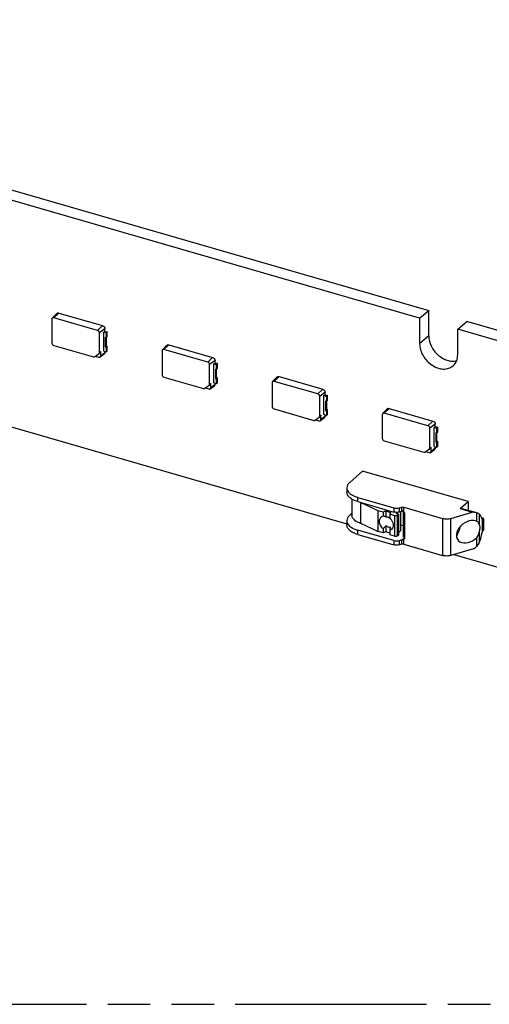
# Model space of a CAD drawing. Header units: millimetres. Extents: x 0 to 210, y 0 to 297.
# Tile 9 of 10: x 118 to 139, y 208 to 252. Entities that reach past the tile are written whole.
import ezdxf

# ---------------------------------------------------------------- set-up
doc = ezdxf.new("R2010")
doc.units = ezdxf.units.MM
doc.header["$LTSCALE"] = 19.36
doc.linetypes.add('PHANTOM', pattern=[0.8, 0.45, -0.05, 0.1, -0.05, 0.1, -0.05])
doc.layers.get('0').update_dxf_attribs({"linetype": 'CONTINUOUS'})
doc.layers.add('DEFAULT_3', color=7, linetype='PHANTOM')

msp = doc.modelspace()

# ---------------------------------------------------------------- linework, layer by layer
at = {"color": 7, "linetype": 'Continuous'}
for p, q in [((90.53784, 252.49326), (136.37473, 239.26129)), ((135.96223, 238.90406), (90.12534, 252.13603)), ((91.68789, 241.37925), (132.6467, 229.55547)), ((119.21911, 238.86599), (119.21911, 237.78345)), ((119.23725, 238.9142), (119.44604, 239.12616)), ((119.2897, 238.96744), (119.26544, 238.94643)), ((121.2988, 238.35346), (119.30694, 238.92846)), ((119.53194, 239.14374), (121.5238, 238.56874)), ((135.96223, 238.90406), (136.37473, 239.26129)), ((135.96223, 238.90406), (135.96223, 237.74633)), ((136.37473, 238.10356), (136.37473, 239.26129)), ((121.63205, 238.32098), (121.63205, 238.42924)), ((137.69428, 238.40406), (138.10678, 238.76129)), ((142.47842, 237.49931), (138.10678, 238.76129)), ((121.38663, 237.34517), (121.38663, 238.24028)), ((121.57752, 238.27899), (121.63205, 238.32098)), ((121.57752, 238.27899), (121.69031, 238.24643)), ((121.57752, 237.41297), (121.57752, 238.27899)), ((121.63205, 238.32098), (121.74031, 238.28973)), ((121.65116, 238.04123), (121.69031, 238.02993)), ((121.65116, 238.04123), (121.65116, 237.60821)), ((121.74031, 238.28973), (121.69031, 238.24643)), ((121.69031, 238.24643), (121.69031, 238.02993)), ((121.69031, 238.02993), (121.74031, 238.07323)), ((121.70116, 237.65151), (121.70116, 238.04123)), ((121.74031, 238.07323), (121.74031, 238.28973)), ((142.06592, 237.14207), (137.69428, 238.40406)), ((137.69428, 237.2456), (137.69428, 238.40406)), ((119.30694, 237.67027), (121.11138, 237.14938)), ((121.70116, 237.65151), (121.65116, 237.60821)), ((121.65116, 237.60821), (121.69031, 237.59691)), ((121.74031, 237.64021), (121.69031, 237.59691)), ((121.69031, 237.59691), (121.69031, 237.38041)), ((121.70116, 237.65151), (121.74031, 237.64021)), ((121.74031, 237.42371), (121.74031, 237.64021)), ((124.25154, 237.4667), (124.46033, 237.67866)), ((124.30398, 237.51994), (124.27972, 237.49893)), ((124.54623, 237.69624), (126.53809, 237.12124)), ((121.15817, 237.15525), (121.36725, 237.30397)), ((121.19198, 237.1793), (121.3488, 237.13403)), ((121.42046, 237.34314), (121.36725, 237.30397)), ((121.41491, 237.14281), (121.60128, 237.27998)), ((121.44117, 237.19974), (121.44117, 237.38716)), ((121.57979, 237.41231), (121.69031, 237.38041)), ((121.63205, 237.3467), (121.63205, 237.39722)), ((121.69031, 237.38041), (121.74031, 237.42371)), ((124.2334, 237.41849), (124.2334, 236.33595)), ((126.31309, 236.90596), (124.32123, 237.48096)), ((126.40092, 235.89767), (126.40092, 236.79278)), ((126.5918, 236.83149), (126.64634, 236.87348)), ((126.5918, 236.83149), (126.70459, 236.79893)), ((126.5918, 235.96547), (126.5918, 236.83149)), ((126.64634, 236.87348), (126.64634, 236.98174)), ((126.64634, 236.87348), (126.75459, 236.84223)), ((126.75459, 236.84223), (126.70459, 236.79893)), ((126.70459, 236.79893), (126.70459, 236.58243)), ((126.70459, 236.58243), (126.75459, 236.62573)), ((126.75459, 236.62573), (126.75459, 236.84223)), ((124.32123, 236.22277), (126.12566, 235.70188)), ((126.66545, 236.59373), (126.70459, 236.58243)), ((126.66545, 236.59373), (126.66545, 236.16071)), ((126.71545, 236.20401), (126.66545, 236.16071)), ((126.75459, 236.19271), (126.70459, 236.14941)), ((126.71545, 236.20401), (126.71545, 236.59373)), ((126.71545, 236.20401), (126.75459, 236.19271)), ((126.75459, 235.97621), (126.75459, 236.19271)), ((129.26583, 236.0192), (129.47462, 236.23116)), ((129.56052, 236.24874), (131.55238, 235.67374)), ((126.17246, 235.70775), (126.38153, 235.85647)), ((126.20627, 235.7318), (126.36309, 235.68653)), ((126.43474, 235.89564), (126.38153, 235.85647)), ((126.4292, 235.69531), (126.61556, 235.83248)), ((126.45546, 235.75224), (126.45546, 235.93966)), ((126.59407, 235.96481), (126.70459, 235.93291)), ((126.64634, 235.8992), (126.64634, 235.94972)), ((126.66545, 236.16071), (126.70459, 236.14941)), ((126.70459, 236.14941), (126.70459, 235.93291)), ((126.70459, 235.93291), (126.75459, 235.97621)), ((129.24769, 235.97099), (129.24769, 234.88845)), ((129.31827, 236.07244), (129.29401, 236.05143)), ((131.32738, 235.45846), (129.33552, 236.03346)), ((131.4152, 234.45017), (131.4152, 235.34528)), ((131.60609, 235.38399), (131.66063, 235.42598)), ((131.60609, 235.38399), (131.71888, 235.35143)), ((131.60609, 234.51797), (131.60609, 235.38399)), ((131.66063, 235.42598), (131.66063, 235.53424)), ((131.66063, 235.42598), (131.76888, 235.39473)), ((131.76888, 235.39473), (131.71888, 235.35143)), ((131.71888, 235.35143), (131.71888, 235.13493)), ((131.76888, 235.17823), (131.76888, 235.39473)), ((131.67974, 235.14623), (131.71888, 235.13493)), ((131.67974, 235.14623), (131.67974, 234.71321)), ((131.71888, 235.13493), (131.76888, 235.17823)), ((131.72974, 234.75651), (131.72974, 235.14623)), ((129.33552, 234.77527), (131.13995, 234.25438)), ((131.18674, 234.26025), (131.39582, 234.40897)), ((131.44903, 234.44814), (131.39582, 234.40897)), ((131.44348, 234.24781), (131.62985, 234.38498)), ((131.46974, 234.30474), (131.46974, 234.49216)), ((131.60836, 234.51731), (131.71888, 234.48541)), ((131.66063, 234.4517), (131.66063, 234.50222)), ((131.72974, 234.75651), (131.67974, 234.71321)), ((131.67974, 234.71321), (131.71888, 234.70191)), ((131.76888, 234.74521), (131.71888, 234.70191)), ((131.71888, 234.70191), (131.71888, 234.48541)), ((131.71888, 234.48541), (131.76888, 234.52871)), ((131.72974, 234.75651), (131.76888, 234.74521)), ((131.76888, 234.52871), (131.76888, 234.74521)), ((134.26198, 234.52349), (134.26198, 233.44095)), ((134.28011, 234.5717), (134.48891, 234.78366)), ((134.33256, 234.62494), (134.3083, 234.60393)), ((136.34166, 234.01096), (134.3498, 234.58596)), ((134.5748, 234.80124), (136.56666, 234.22624)), ((131.22056, 234.2843), (131.37738, 234.23903)), ((136.62038, 233.93649), (136.67492, 233.97848)), ((136.62038, 233.93649), (136.73317, 233.90393)), ((136.62038, 233.07047), (136.62038, 233.93649)), ((136.67492, 233.97848), (136.67492, 234.08674)), ((136.67492, 233.97848), (136.78317, 233.94723)), ((136.78317, 233.94723), (136.73317, 233.90393)), ((136.78317, 233.73073), (136.78317, 233.94723)), ((136.42949, 233.00267), (136.42949, 233.89778)), ((136.69402, 233.69873), (136.73317, 233.68743)), ((136.69402, 233.69873), (136.69402, 233.26571)), ((136.73317, 233.90393), (136.73317, 233.68743)), ((136.73317, 233.68743), (136.78317, 233.73073)), ((136.74402, 233.30901), (136.74402, 233.69873)), ((134.3498, 233.32777), (136.15424, 232.80688)), ((136.48403, 232.85724), (136.48403, 233.04466)), ((136.62265, 233.06981), (136.73317, 233.03791)), ((136.67492, 233.0042), (136.67492, 233.05472)), ((136.74402, 233.30901), (136.69402, 233.26571)), ((136.69402, 233.26571), (136.73317, 233.25441)), ((136.78317, 233.29771), (136.73317, 233.25441)), ((136.73317, 233.25441), (136.73317, 233.03791)), ((136.73317, 233.03791), (136.78317, 233.08121)), ((136.74402, 233.30901), (136.78317, 233.29771)), ((136.78317, 233.08121), (136.78317, 233.29771)), ((136.20103, 232.81275), (136.41011, 232.96147)), ((136.23484, 232.8368), (136.39166, 232.79153)), ((136.46332, 233.00064), (136.41011, 232.96147)), ((136.45777, 232.80031), (136.64414, 232.93748)), ((133.36817, 231.94527), (132.78067, 231.43648)), ((138.17461, 230.55777), (133.36817, 231.94527)), ((132.6467, 231.18648), (132.6467, 230.99163)), ((132.88085, 230.67282), (132.88085, 229.93532)), ((133.1467, 230.75347), (134.78945, 230.27925)), ((133.1467, 230.55861), (134.78945, 230.08439)), ((133.28584, 230.5179), (134.05244, 230.15236)), ((137.80586, 230.23842), (138.17461, 230.55777)), ((138.17461, 230.55777), (138.17461, 230.15516)), ((132.78067, 229.94259), (132.88085, 230.02934)), ((134.05244, 230.15236), (134.29677, 230.09011)), ((134.05244, 230.15236), (134.05244, 229.19973)), ((134.29677, 230.09011), (134.41884, 230.13611)), ((134.29677, 230.09011), (134.29677, 229.89406)), ((134.41884, 230.13611), (134.62851, 230.06803)), ((134.41884, 230.13611), (134.41884, 229.86335)), ((134.62851, 230.06803), (134.59859, 230.00322)), ((134.59859, 230.00322), (134.81203, 229.93391)), ((134.59859, 230.00322), (134.59859, 229.80142)), ((134.89999, 230.02459), (134.95159, 230.06928)), ((135.00483, 229.99055), (134.89999, 230.02459)), ((134.95036, 229.94862), (135.00483, 229.99055)), ((135.00483, 229.99055), (135.00483, 229.03792)), ((135.03945, 230.27925), (135.13945, 230.30811)), ((135.13945, 230.11326), (135.03945, 230.08439)), ((135.08492, 230.09752), (135.08492, 229.23212)), ((135.21535, 230.11354), (135.21535, 228.95108)), ((135.23945, 230.30811), (137.0081, 229.79755)), ((135.27605, 230.01609), (135.27605, 228.89026)), ((137.3831, 229.79755), (138.3581, 230.07901)), ((137.80586, 230.23842), (138.3581, 230.07901)), ((138.45591, 230.07396), (137.90367, 230.23337)), ((138.55371, 230.04572), (138.55224, 230.04615)), ((132.6467, 229.69259), (132.6467, 229.49773)), ((134.05244, 229.19973), (133.28584, 229.56528)), ((134.41884, 229.45624), (134.41884, 229.18348)), ((134.75713, 229.47543), (134.74957, 229.40949)), ((135.21535, 229.45626), (135.08492, 229.49391)), ((138.55224, 229.66739), (138.50764, 229.68316)), ((138.77753, 229.84246), (138.83998, 229.82443)), ((138.80109, 229.74906), (138.82993, 229.74073)), ((138.80493, 229.76238), (138.80493, 229.15616)), ((138.82993, 229.74073), (138.86743, 229.7732)), ((138.82993, 229.74073), (138.82993, 229.22111)), ((138.86743, 229.7732), (138.83998, 229.82443)), ((138.86743, 229.7732), (138.86743, 229.25359)), ((134.78945, 228.78535), (133.1467, 229.25957)), ((133.1467, 229.06472), (134.78945, 228.5905)), ((134.29677, 229.13748), (134.05244, 229.19973)), ((134.29677, 229.33354), (134.29677, 229.13748)), ((134.41884, 229.18348), (134.29677, 229.13748)), ((134.59859, 229.12512), (134.41884, 229.18348)), ((134.59859, 229.25239), (134.59859, 229.05059)), ((134.81203, 228.98129), (134.59859, 229.05059)), ((134.95036, 228.99599), (135.00483, 229.03792)), ((135.00483, 229.16275), (135.08492, 229.23212)), ((138.80493, 229.22833), (138.82993, 229.22111)), ((138.82993, 229.22111), (138.86743, 229.25359)), ((135.03945, 228.78535), (135.13945, 228.81422)), ((135.13945, 228.61936), (135.03945, 228.5905)), ((135.27605, 228.93356), (135.21535, 228.95108)), ((135.23945, 228.61936), (137.0081, 228.1088)), ((138.4134, 228.40622), (137.3831, 228.1088)), ((137.5206, 228.14849), (142.06592, 226.83637))]:
    msp.add_line(p, q, dxfattribs=at)
at = {"color": 9, "linetype": 'Continuous'}
for p, q in [((119.53194, 239.14374), (119.30694, 238.92846)), ((121.2988, 238.35346), (121.5238, 238.56874)), ((121.63205, 238.42924), (121.38663, 238.24028)), ((136.37473, 238.10356), (135.96223, 237.74633)), ((124.54623, 237.69624), (124.32123, 237.48096)), ((121.38663, 237.34517), (121.44117, 237.38716)), ((121.44117, 237.19974), (121.63205, 237.3467)), ((126.31309, 236.90596), (126.53809, 237.12124)), ((126.64634, 236.98174), (126.40092, 236.79278)), ((129.56052, 236.24874), (129.33552, 236.03346)), ((126.40092, 235.89767), (126.45546, 235.93966)), ((126.45546, 235.75224), (126.64634, 235.8992)), ((131.32738, 235.45846), (131.55238, 235.67374)), ((131.66063, 235.53424), (131.4152, 235.34528)), ((131.4152, 234.45017), (131.46974, 234.49216)), ((131.46974, 234.30474), (131.66063, 234.4517)), ((134.5748, 234.80124), (134.3498, 234.58596)), ((136.34166, 234.01096), (136.56666, 234.22624)), ((136.67492, 234.08674), (136.42949, 233.89778)), ((136.42949, 233.00267), (136.48403, 233.04466)), ((136.48403, 232.85724), (136.67492, 233.0042)), ((133.1467, 230.55861), (133.1467, 230.75347)), ((133.27211, 230.52338), (133.27211, 229.57076)), ((133.28584, 229.56528), (133.28584, 230.5179)), ((134.78945, 230.27925), (134.78945, 230.08439)), ((134.81203, 229.93391), (134.81203, 228.98129)), ((134.95036, 228.99599), (134.95036, 229.94862)), ((135.03945, 230.08439), (135.03945, 230.27925)), ((135.13945, 230.30811), (135.13945, 230.11326)), ((135.23945, 230.09737), (135.23945, 230.30811)), ((138.55224, 230.04615), (138.55224, 229.66739)), ((138.6895, 229.48276), (138.6895, 229.9786)), ((137.0081, 229.79755), (137.0081, 228.1088)), ((137.3831, 228.1088), (137.3831, 229.79755)), ((133.1467, 229.06472), (133.1467, 229.25957)), ((138.6895, 228.72445), (138.6895, 229.23584)), ((134.78945, 228.78535), (134.78945, 228.5905)), ((135.03945, 228.5905), (135.03945, 228.78535)), ((135.13945, 228.81422), (135.13945, 228.61936)), ((135.26942, 228.89791), (135.18028, 228.82071)), ((135.23945, 228.61936), (135.23945, 228.83011)), ((138.55224, 228.91396), (138.55224, 228.51598))]:
    msp.add_line(p, q, dxfattribs=at)
at = {"color": 7, "linetype": 'Continuous'}
for centre, radius, start, end in [((133.52903, 232.07923), 1.37979, 251.300962, 253.91304), ((134.29428, 229.45659), 0.45991, 46.902553, 48.572364), ((134.2863, 229.44804), 0.4716, 45.52104, 46.904096), ((138.10433, 229.57112), 0.72623, 15.269, 19.044131), ((136.34388, 229.58293), 2.49778, 339.897833, 350.162223), ((135.21804, 228.88231), 0.05638, 310.850508, 316.709803)]:
    msp.add_arc(centre, radius, start, end, dxfattribs=at)
for centre, major_axis, start_param, end_param in [((137.94355, 229.07695), (0.96984, 0.72947), 0.49301034, 0.6929833), ((138.1956, 229.18772), (0.49594, 0.37303), 0.49139683, 4.90772822), ((137.93272, 229.12432), (0.96984, 0.72947), -1.60996139, -1.46394507)]:
    msp.add_ellipse(centre, major_axis=major_axis, ratio=0.71153116, start_param=start_param, end_param=end_param, dxfattribs=at)
for points, knots in [([(119.23732, 238.91413), (119.23435, 238.91119), (119.22315, 238.89764), (119.21911, 238.87925), (119.21911, 238.86599)], [0, 0, 0, 0, 0.23941554, 1, 1, 1, 1]), ([(119.30694, 238.92846), (119.29448, 238.93206), (119.26876, 238.93482), (119.24561, 238.92232), (119.23732, 238.91413)], [0, 0, 0, 0, 0.52652287, 1, 1, 1, 1]), ([(119.44605, 239.12616), (119.45611, 239.13639), (119.48501, 239.15117), (119.51658, 239.14818), (119.53194, 239.14374)], [0, 0, 0, 0, 0.47292106, 1, 1, 1, 1]), ([(121.5238, 238.56874), (121.55377, 238.56009), (121.60686, 238.52117), (121.63205, 238.4597), (121.63205, 238.42924)], [0, 0, 0, 0, 0.50591329, 1, 1, 1, 1]), ([(121.38663, 238.24028), (121.38663, 238.26498), (121.36598, 238.31471), (121.3231, 238.34645), (121.2988, 238.35346)], [0, 0, 0, 0, 0.49413772, 1, 1, 1, 1]), ([(136.37473, 238.10284), (136.37473, 237.9458), (136.46302, 237.61867), (136.71846, 237.28586), (136.98805, 237.0876), (137.20695, 236.9878), (137.4291, 236.94333), (137.57558, 236.95386), (137.64326, 236.96985)], [0, 0, 0, 0, 0.24760988, 0.51412472, 0.64613942, 0.77227871, 0.89034761, 1, 1, 1, 1]), ([(119.21911, 237.78345), (119.21911, 237.75875), (119.23976, 237.70902), (119.28265, 237.67728), (119.30694, 237.67027)], [0, 0, 0, 0, 0.49413772, 1, 1, 1, 1]), ([(124.46033, 237.67866), (124.4704, 237.68889), (124.49929, 237.70367), (124.53087, 237.70068), (124.54623, 237.69624)], [0, 0, 0, 0, 0.47292106, 1, 1, 1, 1]), ([(135.96223, 237.7456), (135.96223, 237.55881), (136.05528, 237.269), (136.28819, 236.95812), (136.51552, 236.76424), (136.77114, 236.63477), (137.03444, 236.5812), (137.28328, 236.61111), (137.42528, 236.68975), (137.48291, 236.73968)], [0, 0, 0, 0, 0.25646623, 0.39453874, 0.53164033, 0.66262927, 0.7840089, 0.89530969, 1, 1, 1, 1]), ([(121.11138, 237.14938), (121.11558, 237.14816), (121.13124, 237.14498), (121.14869, 237.14851), (121.15817, 237.15525)], [0, 0, 0, 0, 0.27350331, 1, 1, 1, 1]), ([(121.3488, 237.13403), (121.36034, 237.1307), (121.3838, 237.1276), (121.40607, 237.13655), (121.41479, 237.14295)], [0, 0, 0, 0, 0.52599229, 1, 1, 1, 1]), ([(121.36725, 237.30397), (121.37336, 237.30832), (121.38374, 237.32108), (121.38663, 237.33704), (121.38663, 237.34517)], [0, 0, 0, 0, 0.47973323, 1, 1, 1, 1]), ([(121.41479, 237.14295), (121.42311, 237.14905), (121.43763, 237.16643), (121.44117, 237.18854), (121.44117, 237.19974)], [0, 0, 0, 0, 0.47947535, 1, 1, 1, 1]), ([(121.44117, 237.38716), (121.44117, 237.37847), (121.43808, 237.36142), (121.42699, 237.34778), (121.42046, 237.34314)], [0, 0, 0, 0, 0.52027049, 1, 1, 1, 1]), ([(121.63205, 237.3467), (121.63205, 237.3336), (121.62746, 237.3079), (121.61101, 237.28715), (121.60128, 237.27998)], [0, 0, 0, 0, 0.52023841, 1, 1, 1, 1]), ([(124.25161, 237.46663), (124.24864, 237.46369), (124.23744, 237.45014), (124.2334, 237.43175), (124.2334, 237.41849)], [0, 0, 0, 0, 0.23941554, 1, 1, 1, 1]), ([(124.32123, 237.48096), (124.30877, 237.48456), (124.28304, 237.48732), (124.2599, 237.47482), (124.25161, 237.46663)], [0, 0, 0, 0, 0.52652287, 1, 1, 1, 1]), ([(126.53809, 237.12124), (126.56805, 237.11259), (126.62115, 237.07367), (126.64634, 237.0122), (126.64634, 236.98174)], [0, 0, 0, 0, 0.50591329, 1, 1, 1, 1]), ([(137.48291, 236.73968), (137.5508, 236.79848), (137.6627, 236.95822), (137.69428, 237.14829), (137.69428, 237.2456)], [0, 0, 0, 0, 0.47998181, 1, 1, 1, 1]), ([(126.40092, 236.79278), (126.40092, 236.81748), (126.38027, 236.86721), (126.33738, 236.89895), (126.31309, 236.90596)], [0, 0, 0, 0, 0.49413772, 1, 1, 1, 1]), ([(124.2334, 236.33595), (124.2334, 236.31125), (124.25405, 236.26152), (124.29693, 236.22978), (124.32123, 236.22277)], [0, 0, 0, 0, 0.49413772, 1, 1, 1, 1]), ([(129.47462, 236.23116), (129.48469, 236.24139), (129.51358, 236.25617), (129.54515, 236.25318), (129.56052, 236.24874)], [0, 0, 0, 0, 0.47292106, 1, 1, 1, 1]), ([(126.38153, 235.85647), (126.38765, 235.86082), (126.39802, 235.87358), (126.40092, 235.88954), (126.40092, 235.89767)], [0, 0, 0, 0, 0.47973323, 1, 1, 1, 1]), ([(126.42908, 235.69545), (126.4374, 235.70155), (126.45191, 235.71893), (126.45546, 235.74104), (126.45546, 235.75224)], [0, 0, 0, 0, 0.47947535, 1, 1, 1, 1]), ([(126.45546, 235.93966), (126.45546, 235.93097), (126.45236, 235.91392), (126.44127, 235.90028), (126.43474, 235.89564)], [0, 0, 0, 0, 0.52027049, 1, 1, 1, 1]), ([(126.64634, 235.8992), (126.64634, 235.8861), (126.64175, 235.8604), (126.6253, 235.83965), (126.61556, 235.83248)], [0, 0, 0, 0, 0.52023841, 1, 1, 1, 1]), ([(129.2659, 236.01913), (129.26293, 236.01619), (129.25172, 236.00264), (129.24769, 235.98425), (129.24769, 235.97099)], [0, 0, 0, 0, 0.23941554, 1, 1, 1, 1]), ([(129.33552, 236.03346), (129.32306, 236.03706), (129.29733, 236.03982), (129.27419, 236.02732), (129.2659, 236.01913)], [0, 0, 0, 0, 0.52652287, 1, 1, 1, 1]), ([(126.12566, 235.70188), (126.12987, 235.70066), (126.14553, 235.69748), (126.16298, 235.70101), (126.17246, 235.70775)], [0, 0, 0, 0, 0.27350331, 1, 1, 1, 1]), ([(126.36309, 235.68653), (126.37463, 235.6832), (126.39809, 235.6801), (126.42035, 235.68905), (126.42908, 235.69545)], [0, 0, 0, 0, 0.52599229, 1, 1, 1, 1]), ([(131.4152, 235.34528), (131.4152, 235.36998), (131.39456, 235.41971), (131.35167, 235.45145), (131.32738, 235.45846)], [0, 0, 0, 0, 0.49413772, 1, 1, 1, 1]), ([(131.55238, 235.67374), (131.58234, 235.66509), (131.63544, 235.62617), (131.66063, 235.5647), (131.66063, 235.53424)], [0, 0, 0, 0, 0.50591329, 1, 1, 1, 1]), ([(129.24769, 234.88845), (129.24769, 234.86375), (129.26833, 234.81402), (129.31122, 234.78228), (129.33552, 234.77527)], [0, 0, 0, 0, 0.49413772, 1, 1, 1, 1]), ([(131.39582, 234.40897), (131.40193, 234.41332), (131.41231, 234.42608), (131.4152, 234.44204), (131.4152, 234.45017)], [0, 0, 0, 0, 0.47973323, 1, 1, 1, 1]), ([(131.46974, 234.49216), (131.46974, 234.48347), (131.46665, 234.46642), (131.45556, 234.45278), (131.44903, 234.44814)], [0, 0, 0, 0, 0.52027049, 1, 1, 1, 1]), ([(131.66063, 234.4517), (131.66063, 234.4386), (131.65603, 234.4129), (131.63959, 234.39215), (131.62985, 234.38498)], [0, 0, 0, 0, 0.52023841, 1, 1, 1, 1]), ([(134.28018, 234.57163), (134.27722, 234.56869), (134.26601, 234.55514), (134.26198, 234.53675), (134.26198, 234.52349)], [0, 0, 0, 0, 0.23941554, 1, 1, 1, 1]), ([(134.3498, 234.58596), (134.33735, 234.58956), (134.31162, 234.59232), (134.28848, 234.57982), (134.28018, 234.57163)], [0, 0, 0, 0, 0.52652287, 1, 1, 1, 1]), ([(134.48891, 234.78366), (134.49898, 234.79389), (134.52787, 234.80867), (134.55944, 234.80568), (134.5748, 234.80124)], [0, 0, 0, 0, 0.47292106, 1, 1, 1, 1]), ([(131.13995, 234.25438), (131.14416, 234.25316), (131.15981, 234.24998), (131.17727, 234.25351), (131.18674, 234.26025)], [0, 0, 0, 0, 0.27350331, 1, 1, 1, 1]), ([(131.37738, 234.23903), (131.38892, 234.2357), (131.41237, 234.2326), (131.43464, 234.24155), (131.44337, 234.24795)], [0, 0, 0, 0, 0.52599229, 1, 1, 1, 1]), ([(131.44337, 234.24795), (131.45168, 234.25405), (131.4662, 234.27143), (131.46974, 234.29354), (131.46974, 234.30474)], [0, 0, 0, 0, 0.47947535, 1, 1, 1, 1]), ([(136.42949, 233.89778), (136.42949, 233.92248), (136.40885, 233.97221), (136.36596, 234.00395), (136.34166, 234.01096)], [0, 0, 0, 0, 0.49413772, 1, 1, 1, 1]), ([(136.56666, 234.22624), (136.59663, 234.21759), (136.64972, 234.17867), (136.67492, 234.1172), (136.67492, 234.08674)], [0, 0, 0, 0, 0.50591329, 1, 1, 1, 1]), ([(134.26198, 233.44095), (134.26198, 233.41625), (134.28262, 233.36652), (134.32551, 233.33478), (134.3498, 233.32777)], [0, 0, 0, 0, 0.49413772, 1, 1, 1, 1]), ([(136.48403, 233.04466), (136.48403, 233.03597), (136.48094, 233.01892), (136.46985, 233.00528), (136.46332, 233.00064)], [0, 0, 0, 0, 0.52027049, 1, 1, 1, 1]), ([(136.15424, 232.80688), (136.15844, 232.80566), (136.1741, 232.80248), (136.19155, 232.80601), (136.20103, 232.81275)], [0, 0, 0, 0, 0.27350331, 1, 1, 1, 1]), ([(136.39166, 232.79153), (136.4032, 232.7882), (136.42666, 232.7851), (136.44893, 232.79405), (136.45766, 232.80045)], [0, 0, 0, 0, 0.52599229, 1, 1, 1, 1]), ([(136.41011, 232.96147), (136.41622, 232.96582), (136.4266, 232.97858), (136.42949, 232.99454), (136.42949, 233.00267)], [0, 0, 0, 0, 0.47973323, 1, 1, 1, 1]), ([(136.45766, 232.80045), (136.46597, 232.80655), (136.48049, 232.82393), (136.48403, 232.84604), (136.48403, 232.85724)], [0, 0, 0, 0, 0.47947535, 1, 1, 1, 1]), ([(136.67492, 233.0042), (136.67492, 232.9911), (136.67032, 232.9654), (136.65387, 232.94465), (136.64414, 232.93748)], [0, 0, 0, 0, 0.52023841, 1, 1, 1, 1]), ([(132.78067, 231.43648), (132.74127, 231.40236), (132.67515, 231.32855), (132.64669, 231.23115), (132.64672, 231.18648)], [0, 0, 0, 0, 0.53850885, 1, 1, 1, 1]), ([(132.64672, 231.18648), (132.64674, 231.15991), (132.65581, 231.10466), (132.68072, 231.05481), (132.69627, 231.03105)], [0, 0, 0, 0, 0.48333195, 1, 1, 1, 1]), ([(133.1467, 230.55861), (133.07573, 230.5791), (132.94632, 230.62713), (132.78407, 230.72785), (132.67496, 230.84954), (132.64675, 230.94704), (132.64672, 230.99163)], [0, 0, 0, 0, 0.31570473, 0.58642675, 0.80942204, 1, 1, 1, 1]), ([(132.69627, 231.03105), (132.7347, 230.97236), (132.8576, 230.86485), (133.00334, 230.8005), (133.08667, 230.77227)], [0, 0, 0, 0, 0.44361284, 1, 1, 1, 1]), ([(132.78067, 229.94259), (132.74127, 229.90847), (132.67515, 229.83466), (132.64669, 229.73725), (132.64672, 229.69259)], [0, 0, 0, 0, 0.53850885, 1, 1, 1, 1]), ([(133.07396, 229.66121), (133.04477, 229.67932), (132.99219, 229.71749), (132.92955, 229.78516), (132.89008, 229.85829), (132.88088, 229.91041), (132.88087, 229.93532)], [0, 0, 0, 0, 0.29518081, 0.55508312, 0.78595568, 1, 1, 1, 1]), ([(134.29677, 229.89406), (134.2709, 229.88826), (134.2212, 229.86858), (134.16168, 229.8147), (134.12496, 229.74193), (134.11737, 229.68735), (134.11737, 229.6595)], [0, 0, 0, 0, 0.24917228, 0.49127936, 0.7382779, 1, 1, 1, 1]), ([(134.41884, 229.86335), (134.40209, 229.87545), (134.36217, 229.89366), (134.31867, 229.89604), (134.29677, 229.89406)], [0, 0, 0, 0, 0.48463496, 1, 1, 1, 1]), ([(134.81203, 229.93391), (134.83599, 229.92613), (134.88416, 229.92269), (134.93275, 229.93505), (134.95036, 229.94862)], [0, 0, 0, 0, 0.5312189, 1, 1, 1, 1]), ([(135.13945, 230.30811), (135.14734, 230.31039), (135.18028, 230.31696), (135.21509, 230.31514), (135.23945, 230.30811)], [0, 0, 0, 0, 0.2445376, 1, 1, 1, 1]), ([(135.18028, 230.11975), (135.1698, 230.11926), (135.15601, 230.11755), (135.14263, 230.11418), (135.13945, 230.11326)], [0, 0, 0, 0, 0.76024159, 1, 1, 1, 1]), ([(135.23945, 230.09737), (135.23182, 230.10497), (135.21315, 230.11729), (135.19107, 230.12024), (135.18028, 230.11975)], [0, 0, 0, 0, 0.49938916, 1, 1, 1, 1]), ([(135.23945, 230.09737), (135.24508, 230.09176), (135.26445, 230.06876), (135.27605, 230.03827), (135.27605, 230.01609)], [0, 0, 0, 0, 0.26358519, 1, 1, 1, 1]), ([(137.80586, 230.23842), (137.81425, 230.23978), (137.84685, 230.24343), (137.88032, 230.24006), (137.90366, 230.23334)], [0, 0, 0, 0, 0.25924602, 1, 1, 1, 1]), ([(138.6895, 229.9786), (138.68193, 229.98579), (138.64163, 230.01715), (138.59248, 230.03453), (138.55371, 230.04572)], [0, 0, 0, 0, 0.20551992, 1, 1, 1, 1]), ([(138.79082, 229.80809), (138.78473, 229.82569), (138.76047, 229.88738), (138.72415, 229.94565), (138.6895, 229.9786)], [0, 0, 0, 0, 0.28028338, 1, 1, 1, 1]), ([(132.64672, 229.69259), (132.64674, 229.66602), (132.65581, 229.61076), (132.68072, 229.56091), (132.69627, 229.53715)], [0, 0, 0, 0, 0.48333195, 1, 1, 1, 1]), ([(133.1467, 229.06472), (133.07573, 229.0852), (132.94632, 229.13324), (132.78407, 229.23396), (132.67496, 229.35564), (132.64675, 229.45314), (132.64672, 229.49773)], [0, 0, 0, 0, 0.31570473, 0.58642675, 0.80942204, 1, 1, 1, 1]), ([(132.69627, 229.53715), (132.73938, 229.47132), (132.88275, 229.35326), (133.05043, 229.28736), (133.1467, 229.25957)], [0, 0, 0, 0, 0.43988841, 1, 1, 1, 1]), ([(133.27211, 229.57076), (133.25381, 229.57683), (133.18543, 229.60144), (133.11935, 229.63303), (133.07396, 229.66121)], [0, 0, 0, 0, 0.26521198, 1, 1, 1, 1]), ([(134.11737, 229.6595), (134.11737, 229.5982), (134.15591, 229.47047), (134.24355, 229.37257), (134.29677, 229.33354)], [0, 0, 0, 0, 0.481552, 1, 1, 1, 1]), ([(134.29677, 229.33354), (134.30846, 229.34129), (134.35495, 229.37591), (134.39424, 229.41992), (134.41884, 229.45624)], [0, 0, 0, 0, 0.24228128, 1, 1, 1, 1]), ([(134.41884, 229.86335), (134.44768, 229.86973), (134.51338, 229.86596), (134.57113, 229.83721), (134.5987, 229.81801)], [0, 0, 0, 0, 0.46785437, 1, 1, 1, 1]), ([(134.62851, 229.38879), (134.59441, 229.38097), (134.51517, 229.38899), (134.44932, 229.4297), (134.41884, 229.45624)], [0, 0, 0, 0, 0.46402001, 1, 1, 1, 1]), ([(134.61672, 229.78453), (134.63816, 229.76348), (134.71234, 229.67618), (134.75713, 229.56009), (134.75713, 229.47543)], [0, 0, 0, 0, 0.26192357, 1, 1, 1, 1]), ([(138.6895, 229.48276), (138.68266, 229.52208), (138.66461, 229.58133), (138.60777, 229.63983), (138.57179, 229.65915), (138.55224, 229.66739)], [0, 0, 0, 0, 0.49752462, 0.73552478, 1, 1, 1, 1]), ([(138.6895, 229.48276), (138.69268, 229.46448), (138.7025, 229.38246), (138.69797, 229.2992), (138.6895, 229.23584)], [0, 0, 0, 0, 0.22501488, 1, 1, 1, 1]), ([(134.74969, 229.40942), (134.74084, 229.37178), (134.70568, 229.29962), (134.6347, 229.2608), (134.59859, 229.25239)], [0, 0, 0, 0, 0.51051475, 1, 1, 1, 1]), ([(134.62851, 229.38879), (134.62646, 229.37637), (134.61833, 229.33052), (134.60807, 229.28501), (134.59859, 229.25239)], [0, 0, 0, 0, 0.27043278, 1, 1, 1, 1]), ([(134.95036, 228.99599), (134.93275, 228.98242), (134.88417, 228.97006), (134.83599, 228.97351), (134.81203, 228.98129)], [0, 0, 0, 0, 0.46877732, 1, 1, 1, 1]), ([(137.6365, 228.98307), (137.68168, 229.04705), (137.75596, 229.19451), (137.80088, 229.35262), (137.81576, 229.43635)], [0, 0, 0, 0, 0.47946644, 1, 1, 1, 1]), ([(138.55224, 228.91396), (138.5943, 228.95596), (138.65619, 229.06143), (138.68171, 229.17764), (138.6895, 229.23584)], [0, 0, 0, 0, 0.50307633, 1, 1, 1, 1]), ([(135.13945, 228.81422), (135.14263, 228.81514), (135.15601, 228.81851), (135.1698, 228.82022), (135.18028, 228.82071)], [0, 0, 0, 0, 0.23975841, 1, 1, 1, 1]), ([(135.23945, 228.61936), (135.23157, 228.62164), (135.19862, 228.62821), (135.16381, 228.6264), (135.13945, 228.61936)], [0, 0, 0, 0, 0.2445376, 1, 1, 1, 1]), ([(135.18028, 228.82071), (135.1857, 228.82096), (135.2056, 228.82203), (135.226, 228.82448), (135.23945, 228.83011)], [0, 0, 0, 0, 0.27130811, 1, 1, 1, 1]), ([(135.27605, 228.89026), (135.27605, 228.88578), (135.27481, 228.86908), (135.26749, 228.85259), (135.25907, 228.84365)], [0, 0, 0, 0, 0.26748765, 1, 1, 1, 1]), ([(138.55224, 228.51598), (138.56805, 228.52988), (138.62684, 228.58985), (138.66798, 228.66559), (138.6895, 228.72445)], [0, 0, 0, 0, 0.25141311, 1, 1, 1, 1])]:
    msp.add_open_spline(points, degree=3, knots=knots, dxfattribs=at)
for points in [[(134.78945, 230.27925), (134.82984, 230.26759), (134.91445, 230.25741), (134.99906, 230.26759), (135.03945, 230.27925)], [(135.03945, 230.08439), (134.99906, 230.07273), (134.91445, 230.06255), (134.82984, 230.07273), (134.78945, 230.08439)], [(133.28584, 229.56528), (133.28139, 229.5674), (133.27679, 229.5692), (133.27211, 229.57076)], [(137.0081, 229.79755), (137.06869, 229.78006), (137.1956, 229.76479), (137.32252, 229.78006), (137.3831, 229.79755)], [(134.78945, 228.78535), (134.82984, 228.77369), (134.91445, 228.76351), (134.99906, 228.77369), (135.03945, 228.78535)], [(135.03945, 228.5905), (134.99906, 228.57884), (134.91445, 228.56866), (134.82984, 228.57884), (134.78945, 228.5905)], [(135.25491, 228.83967), (135.25033, 228.8357), (135.24504, 228.83245), (135.23945, 228.83011)], [(137.3831, 228.1088), (137.32252, 228.09131), (137.1956, 228.07604), (137.06869, 228.09131), (137.0081, 228.1088)]]:
    msp.add_open_spline(points, degree=3, dxfattribs=at)
at = {"layer": 'DEFAULT_3', "color": 91, "linetype": 'PHANTOM', "true_color": 0x80ff80}
msp.add_line((50.12864, 207.68), (150.12864, 207.68), dxfattribs=at)

doc.saveas('drawing.dxf')
